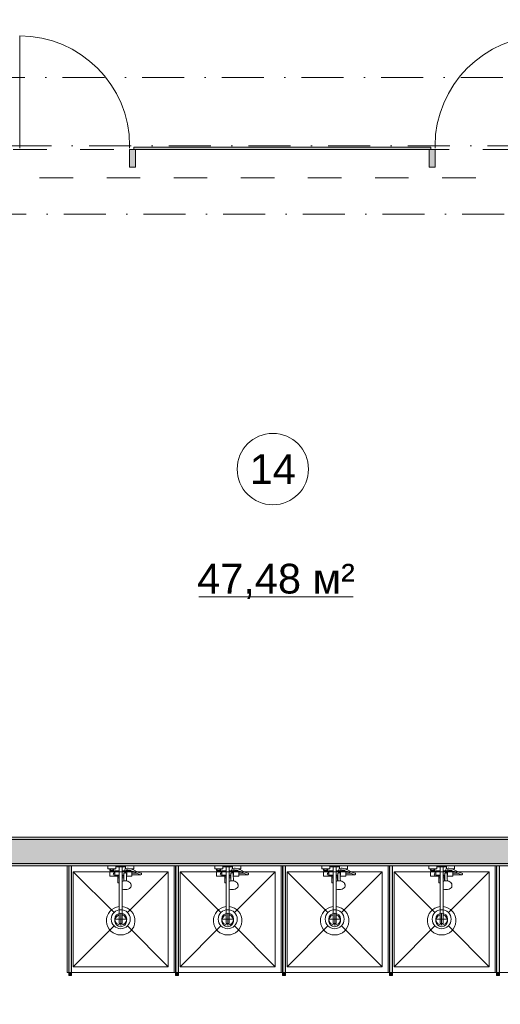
# Model space of a CAD drawing. Header units: millimetres. Extents: x -14761 to 157739, y -22400 to 107990.
# Tile 55 of 81: x 101290 to 105334, y 19774 to 28062. Entities that reach past the tile are written whole.
import ezdxf

# ---------------------------------------------------------------- set-up
doc = ezdxf.new("R2010")
doc.units = ezdxf.units.MM
doc.header["$MEASUREMENT"] = 0
doc.linetypes.add('Штриховая', pattern=[564.444447, 282.222223, -282.222223])
doc.linetypes.add('Штрихпунктирная', pattern=[670.277762, 352.777767, -176.388884, 0, -141.111112])
for name, color, linetype in [('Интерьер - Оборудование', 7, 'Continuous'), ('Интерьер - Сантехника', 7, 'Continuous'), ('Конструктив - Навесные Стены', 7, 'Continuous'), ('Конструктив - Стены Блок 200 нов', 7, 'Continuous'), ('Элемент Модели - Зона', 7, 'Continuous'), ('Элемент Модели - Оси', 7, 'Continuous')]:
    doc.layers.add(name, color=color, linetype=linetype)
doc.styles.add('СГЕНЕРИР_СТИЛЬ_1', font='txt')

msp = doc.modelspace()

# ---------------------------------------------------------------- hatches: boundary and pattern name
at = {"layer": 'Интерьер - Оборудование', "linetype": 'Continuous', "lineweight": 0, "true_color": 0x000000}
for points in [[(101726.7, 20940.1), (101702.7, 20940.1), (101702.7, 20040.1), (101726.7, 20040.1)], [(102626.7, 20940.1), (102602.7, 20940.1), (102602.7, 20040.1), (102626.7, 20040.1)], [(103526.7, 20940.1), (103502.7, 20940.1), (103502.7, 20040.1), (103526.7, 20040.1)], [(104426.7, 20940.1), (104402.7, 20940.1), (104402.7, 20040.1), (104426.7, 20040.1)], [(105326.7, 20940.1), (105302.7, 20940.1), (105302.7, 20040.1), (105326.7, 20040.1)]]:
    msp.add_hatch(color=18, dxfattribs=at).paths.add_polyline_path(points)
at = {"layer": 'Интерьер - Оборудование', "linetype": 'Continuous', "lineweight": 0, "true_color": 0x666666}
for points in [[(101727.2, 20015.1), (101727.2, 20040.1), (101702.2, 20040.1), (101702.2, 20015.1)], [(102627.2, 20015.1), (102627.2, 20040.1), (102602.2, 20040.1), (102602.2, 20015.1)], [(103527.2, 20015.1), (103527.2, 20040.1), (103502.2, 20040.1), (103502.2, 20015.1)], [(104427.2, 20015.1), (104427.2, 20040.1), (104402.2, 20040.1), (104402.2, 20015.1)], [(105327.2, 20015.1), (105327.2, 20040.1), (105302.2, 20040.1), (105302.2, 20015.1)]]:
    msp.add_hatch(color=251, dxfattribs=at).paths.add_polyline_path(points)
at = {"layer": 'Конструктив - Навесные Стены', "linetype": 'Continuous', "lineweight": 0, "true_color": 0x000000}
for points in [[(102215, 26820), (102265, 26820), (102265, 26970), (102215, 26970)], [(102250, 26990), (102250, 26970), (104750, 26970), (104750, 26990)], [(104735, 26820), (104785, 26820), (104785, 26970), (104735, 26970)]]:
    msp.add_hatch(color=18, dxfattribs=at).paths.add_polyline_path(points)
at = {"layer": 'Конструктив - Стены Блок 200 нов', "linetype": 'Continuous', "lineweight": 0, "true_color": 0x000000}
for points in [[(107680, 21180.1), (99320, 21180.1), (99320, 21160.1), (107680, 21160.1)], [(107700, 21160.1), (99320, 21160.1), (99320, 20960.1), (107700, 20960.1)], [(99320, 20940.1), (109640.2, 20940.1), (109640.2, 20960.1), (99320, 20960.1)]]:
    msp.add_hatch(color=18, dxfattribs=at).paths.add_polyline_path(points)

# ---------------------------------------------------------------- linework, layer by layer
at = {"layer": 'Интерьер - Оборудование', "color": 7, "linetype": 'Continuous', "lineweight": 15}
for p, q in [((101702.2, 20040.1), (101702.2, 20940.1)), ((101702.2, 20940.1), (101702.7, 20940.1)), ((101727.2, 20940.1), (101726.7, 20940.1)), ((101727.2, 20040.1), (101727.2, 20940.1)), ((102047.2, 20914.1), (102083.2, 20914.1)), ((102051.2, 20900.1), (102079.2, 20900.1)), ((102051.2, 20892.1), (102079.2, 20892.1)), ((102056.2, 20914.1), (102056.2, 20900.1)), ((102074.2, 20914.1), (102074.2, 20900.1)), ((102090.2, 20892.1), (102090.2, 20860.1)), ((102128.2, 20932.1), (102152.2, 20932.1)), ((102128.2, 20896.1), (102128.2, 20795.1)), ((102152.2, 20743.1), (102152.2, 20896.1)), ((102184.6, 20896.1), (102170.8, 20896.1)), ((102181.7, 20917.1), (102181.2, 20916.9)), ((102182.9, 20917.4), (102181.7, 20917.1)), ((102196.1, 20919.6), (102182.9, 20917.4)), ((102190.2, 20860.1), (102190.2, 20892.1)), ((102190.2, 20888.1), (102190.2, 20890.8)), ((102190.2, 20885), (102190.2, 20888.1)), ((102197.3, 20919.6), (102196.1, 20919.6)), ((102198.5, 20906.2), (102196.9, 20906.5)), ((102201.8, 20918.8), (102197.3, 20919.6)), ((102217.6, 20902.6), (102198.5, 20906.2)), ((102201.2, 20900.1), (102206.2, 20900.1)), ((102229.2, 20892.1), (102201.2, 20892.1)), ((102221.2, 20915.1), (102201.8, 20918.8)), ((102206.2, 20904.8), (102206.2, 20900.1)), ((102206.2, 20900.1), (102224.2, 20900.1)), ((102229.2, 20898.5), (102217.6, 20902.6)), ((102233.2, 20910.8), (102221.2, 20915.1)), ((102222.3, 20914.6), (102222.3, 20914.6)), ((102223.9, 20914.1), (102233.2, 20914.1)), ((102224.2, 20900.2), (102224.2, 20900.1)), ((102224.2, 20900.1), (102224.5, 20900.1)), ((102602.2, 20040.1), (102602.2, 20940.1)), ((102602.2, 20940.1), (102602.7, 20940.1)), ((102627.2, 20940.1), (102626.7, 20940.1)), ((102627.2, 20040.1), (102627.2, 20940.1)), ((102947.2, 20914.1), (102983.2, 20914.1)), ((102951.2, 20900.1), (102979.2, 20900.1)), ((102951.2, 20892.1), (102979.2, 20892.1)), ((102956.2, 20914.1), (102956.2, 20900.1)), ((102974.2, 20914.1), (102974.2, 20900.1)), ((102990.2, 20892.1), (102990.2, 20860.1)), ((103028.2, 20932.1), (103052.2, 20932.1)), ((103028.2, 20896.1), (103028.2, 20795.1)), ((103052.2, 20743.1), (103052.2, 20896.1)), ((103084.6, 20896.1), (103070.8, 20896.1)), ((103081.7, 20917.1), (103081.2, 20916.9)), ((103082.9, 20917.4), (103081.7, 20917.1)), ((103096.1, 20919.6), (103082.9, 20917.4)), ((103090.2, 20860.1), (103090.2, 20892.1)), ((103090.2, 20888.1), (103090.2, 20890.8)), ((103090.2, 20885), (103090.2, 20888.1)), ((103097.3, 20919.6), (103096.1, 20919.6)), ((103098.5, 20906.2), (103096.9, 20906.5)), ((103101.8, 20918.8), (103097.3, 20919.6)), ((103117.6, 20902.6), (103098.5, 20906.2)), ((103101.2, 20900.1), (103106.2, 20900.1)), ((103129.2, 20892.1), (103101.2, 20892.1)), ((103121.2, 20915.1), (103101.8, 20918.8)), ((103106.2, 20904.8), (103106.2, 20900.1)), ((103106.2, 20900.1), (103124.2, 20900.1)), ((103129.2, 20898.5), (103117.6, 20902.6)), ((103133.2, 20910.8), (103121.2, 20915.1)), ((103122.3, 20914.6), (103122.3, 20914.6)), ((103123.9, 20914.1), (103133.2, 20914.1)), ((103124.2, 20900.2), (103124.2, 20900.1)), ((103124.2, 20900.1), (103124.5, 20900.1)), ((103502.2, 20040.1), (103502.2, 20940.1)), ((103502.2, 20940.1), (103502.7, 20940.1)), ((103527.2, 20940.1), (103526.7, 20940.1)), ((103527.2, 20040.1), (103527.2, 20940.1)), ((103847.2, 20914.1), (103883.2, 20914.1)), ((103851.2, 20900.1), (103879.2, 20900.1)), ((103851.2, 20892.1), (103879.2, 20892.1)), ((103856.2, 20914.1), (103856.2, 20900.1)), ((103874.2, 20914.1), (103874.2, 20900.1)), ((103890.2, 20892.1), (103890.2, 20860.1)), ((103928.2, 20932.1), (103952.2, 20932.1)), ((103928.2, 20896.1), (103928.2, 20795.1)), ((103952.2, 20743.1), (103952.2, 20896.1)), ((103984.6, 20896.1), (103970.8, 20896.1)), ((103981.7, 20917.1), (103981.2, 20916.9)), ((103982.9, 20917.4), (103981.7, 20917.1)), ((103996.1, 20919.6), (103982.9, 20917.4)), ((103990.2, 20860.1), (103990.2, 20892.1)), ((103990.2, 20888.1), (103990.2, 20890.8)), ((103990.2, 20885), (103990.2, 20888.1)), ((103997.3, 20919.6), (103996.1, 20919.6)), ((103998.5, 20906.2), (103996.9, 20906.5)), ((104001.8, 20918.8), (103997.3, 20919.6)), ((104017.6, 20902.6), (103998.5, 20906.2)), ((104001.2, 20900.1), (104006.2, 20900.1)), ((104029.2, 20892.1), (104001.2, 20892.1)), ((104021.2, 20915.1), (104001.8, 20918.8)), ((104006.2, 20904.8), (104006.2, 20900.1)), ((104006.2, 20900.1), (104024.2, 20900.1)), ((104029.2, 20898.5), (104017.6, 20902.6)), ((104033.2, 20910.8), (104021.2, 20915.1)), ((104022.3, 20914.6), (104022.3, 20914.6)), ((104023.9, 20914.1), (104033.2, 20914.1)), ((104024.2, 20900.2), (104024.2, 20900.1)), ((104024.2, 20900.1), (104024.5, 20900.1)), ((104402.2, 20040.1), (104402.2, 20940.1)), ((104402.2, 20940.1), (104402.7, 20940.1)), ((104427.2, 20940.1), (104426.7, 20940.1)), ((104427.2, 20040.1), (104427.2, 20940.1)), ((104747.2, 20914.1), (104783.2, 20914.1)), ((104751.2, 20900.1), (104779.2, 20900.1)), ((104751.2, 20892.1), (104779.2, 20892.1)), ((104756.2, 20914.1), (104756.2, 20900.1)), ((104774.2, 20914.1), (104774.2, 20900.1)), ((104790.2, 20892.1), (104790.2, 20860.1)), ((104828.2, 20932.1), (104852.2, 20932.1)), ((104828.2, 20896.1), (104828.2, 20795.1)), ((104852.2, 20743.1), (104852.2, 20896.1)), ((104884.6, 20896.1), (104870.8, 20896.1)), ((104881.7, 20917.1), (104881.2, 20916.9)), ((104882.9, 20917.4), (104881.7, 20917.1)), ((104896.1, 20919.6), (104882.9, 20917.4)), ((104890.2, 20860.1), (104890.2, 20892.1)), ((104890.2, 20888.1), (104890.2, 20890.8)), ((104890.2, 20885), (104890.2, 20888.1)), ((104897.3, 20919.6), (104896.1, 20919.6)), ((104898.5, 20906.2), (104896.9, 20906.5)), ((104901.8, 20918.8), (104897.3, 20919.6)), ((104917.6, 20902.6), (104898.5, 20906.2)), ((104901.2, 20900.1), (104906.2, 20900.1)), ((104929.2, 20892.1), (104901.2, 20892.1)), ((104921.2, 20915.1), (104901.8, 20918.8)), ((104906.2, 20904.8), (104906.2, 20900.1)), ((104906.2, 20900.1), (104924.2, 20900.1)), ((104929.2, 20898.5), (104917.6, 20902.6)), ((104933.2, 20910.8), (104921.2, 20915.1)), ((104922.3, 20914.6), (104922.3, 20914.6)), ((104923.9, 20914.1), (104933.2, 20914.1)), ((104924.2, 20900.2), (104924.2, 20900.1)), ((104924.2, 20900.1), (104924.5, 20900.1)), ((105302.2, 20040.1), (105302.2, 20940.1)), ((105302.2, 20940.1), (105302.7, 20940.1)), ((105327.2, 20940.1), (105326.7, 20940.1)), ((105327.2, 20040.1), (105327.2, 20940.1)), ((102090.2, 20860.1), (102128.2, 20860.1)), ((102115.2, 20852.1), (102128.2, 20852.1)), ((102115.2, 20837.1), (102128.2, 20837.1)), ((102167, 20860.1), (102152.2, 20860.1)), ((102166.9, 20852.1), (102152.2, 20852.1)), ((102165.1, 20837.1), (102152.2, 20837.1)), ((102152.2, 20811.8), (102152.2, 20811.8)), ((102154.3, 20809.9), (102152.2, 20808.9)), ((102159.5, 20811.3), (102154.3, 20809.9)), ((102168, 20813.3), (102159.5, 20811.3)), ((102165.1, 20852.1), (102165.1, 20812.6)), ((102166.1, 20812.8), (102166.7, 20831)), ((102166.7, 20831), (102167.2, 20873.3)), ((102167.2, 20873.3), (102167.4, 20874.9)), ((102167.4, 20874.9), (102168.1, 20876.5)), ((102177.2, 20814), (102168, 20813.3)), ((102168.1, 20876.5), (102169.2, 20877.8)), ((102169.2, 20877.8), (102170.7, 20878.8)), ((102170.7, 20878.8), (102172.1, 20879.3)), ((102172.2, 20879.4), (102172.1, 20879.3)), ((102174.6, 20880.5), (102172.2, 20879.4)), ((102172.2, 20879.3), (102172.3, 20879.4)), ((102172.3, 20879.4), (102174.2, 20879.6)), ((102174.2, 20879.6), (102180.2, 20879.6)), ((102177.2, 20880.9), (102174.6, 20880.5)), ((102179.7, 20880.5), (102177.2, 20880.9)), ((102186.3, 20813.3), (102177.2, 20814)), ((102182.2, 20879.4), (102179.7, 20880.5)), ((102180.2, 20879.6), (102182, 20879.4)), ((102182, 20879.4), (102182.2, 20879.3)), ((102182.2, 20879.4), (102182.2, 20879.3)), ((102182.2, 20879.3), (102183.7, 20878.8)), ((102183.7, 20878.8), (102185.1, 20877.8)), ((102185.1, 20877.8), (102186.2, 20876.5)), ((102186.2, 20876.5), (102186.9, 20874.9)), ((102188.2, 20812.8), (102186.3, 20813.3)), ((102186.9, 20874.9), (102187.2, 20873.3)), ((102187.4, 20852.1), (102187.2, 20873.3)), ((102190.2, 20860.1), (102187.3, 20860.1)), ((102190.2, 20881.6), (102190.2, 20885)), ((102233.2, 20876.6), (102233.2, 20863.6)), ((102293.6, 20868.4), (102274.6, 20876.6)), ((102307.1, 20863.9), (102293.6, 20868.4)), ((102307.1, 20863.9), (102309.2, 20863.6)), ((102990.2, 20860.1), (103028.2, 20860.1)), ((103015.2, 20852.1), (103028.2, 20852.1)), ((103015.2, 20837.1), (103028.2, 20837.1)), ((103067, 20860.1), (103052.2, 20860.1)), ((103066.9, 20852.1), (103052.2, 20852.1)), ((103065.1, 20837.1), (103052.2, 20837.1)), ((103052.2, 20811.8), (103052.2, 20811.8)), ((103054.3, 20809.9), (103052.2, 20808.9)), ((103059.5, 20811.3), (103054.3, 20809.9)), ((103068, 20813.3), (103059.5, 20811.3)), ((103065.1, 20852.1), (103065.1, 20812.6)), ((103066.1, 20812.8), (103066.7, 20831)), ((103066.7, 20831), (103067.2, 20873.3)), ((103067.2, 20873.3), (103067.4, 20874.9)), ((103067.4, 20874.9), (103068.1, 20876.5)), ((103077.2, 20814), (103068, 20813.3)), ((103068.1, 20876.5), (103069.2, 20877.8)), ((103069.2, 20877.8), (103070.7, 20878.8)), ((103070.7, 20878.8), (103072.1, 20879.3)), ((103072.2, 20879.4), (103072.1, 20879.3)), ((103074.6, 20880.5), (103072.2, 20879.4)), ((103072.2, 20879.3), (103072.3, 20879.4)), ((103072.3, 20879.4), (103074.2, 20879.6)), ((103074.2, 20879.6), (103080.2, 20879.6)), ((103077.2, 20880.9), (103074.6, 20880.5)), ((103079.7, 20880.5), (103077.2, 20880.9)), ((103086.3, 20813.3), (103077.2, 20814)), ((103082.2, 20879.4), (103079.7, 20880.5)), ((103080.2, 20879.6), (103082, 20879.4)), ((103082, 20879.4), (103082.2, 20879.3)), ((103082.2, 20879.4), (103082.2, 20879.3)), ((103082.2, 20879.3), (103083.7, 20878.8)), ((103083.7, 20878.8), (103085.1, 20877.8)), ((103085.1, 20877.8), (103086.2, 20876.5)), ((103086.2, 20876.5), (103086.9, 20874.9)), ((103088.2, 20812.8), (103086.3, 20813.3)), ((103086.9, 20874.9), (103087.2, 20873.3)), ((103087.4, 20852.1), (103087.2, 20873.3)), ((103090.2, 20860.1), (103087.3, 20860.1)), ((103090.2, 20881.6), (103090.2, 20885)), ((103133.2, 20876.6), (103133.2, 20863.6)), ((103193.6, 20868.4), (103174.6, 20876.6)), ((103207.1, 20863.9), (103193.6, 20868.4)), ((103207.1, 20863.9), (103209.2, 20863.6)), ((103890.2, 20860.1), (103928.2, 20860.1)), ((103915.2, 20852.1), (103928.2, 20852.1)), ((103915.2, 20837.1), (103928.2, 20837.1)), ((103967, 20860.1), (103952.2, 20860.1)), ((103966.9, 20852.1), (103952.2, 20852.1)), ((103965.1, 20837.1), (103952.2, 20837.1)), ((103952.2, 20811.8), (103952.2, 20811.8)), ((103954.3, 20809.9), (103952.2, 20808.9)), ((103959.5, 20811.3), (103954.3, 20809.9)), ((103968, 20813.3), (103959.5, 20811.3)), ((103965.1, 20852.1), (103965.1, 20812.6)), ((103966.1, 20812.8), (103966.7, 20831)), ((103966.7, 20831), (103967.2, 20873.3)), ((103967.2, 20873.3), (103967.4, 20874.9)), ((103967.4, 20874.9), (103968.1, 20876.5)), ((103977.2, 20814), (103968, 20813.3)), ((103968.1, 20876.5), (103969.2, 20877.8)), ((103969.2, 20877.8), (103970.7, 20878.8)), ((103970.7, 20878.8), (103972.1, 20879.3)), ((103972.2, 20879.4), (103972.1, 20879.3)), ((103974.6, 20880.5), (103972.2, 20879.4)), ((103972.2, 20879.3), (103972.3, 20879.4)), ((103972.3, 20879.4), (103974.2, 20879.6)), ((103974.2, 20879.6), (103980.2, 20879.6)), ((103977.2, 20880.9), (103974.6, 20880.5)), ((103979.7, 20880.5), (103977.2, 20880.9)), ((103986.3, 20813.3), (103977.2, 20814)), ((103982.2, 20879.4), (103979.7, 20880.5)), ((103980.2, 20879.6), (103982, 20879.4)), ((103982, 20879.4), (103982.2, 20879.3)), ((103982.2, 20879.4), (103982.2, 20879.3)), ((103982.2, 20879.3), (103983.7, 20878.8)), ((103983.7, 20878.8), (103985.1, 20877.8)), ((103985.1, 20877.8), (103986.2, 20876.5)), ((103986.2, 20876.5), (103986.9, 20874.9)), ((103988.2, 20812.8), (103986.3, 20813.3)), ((103986.9, 20874.9), (103987.2, 20873.3)), ((103987.4, 20852.1), (103987.2, 20873.3)), ((103990.2, 20860.1), (103987.3, 20860.1)), ((103990.2, 20881.6), (103990.2, 20885)), ((104033.2, 20876.6), (104033.2, 20863.6)), ((104093.6, 20868.4), (104074.6, 20876.6)), ((104107.1, 20863.9), (104093.6, 20868.4)), ((104107.1, 20863.9), (104109.2, 20863.6)), ((104790.2, 20860.1), (104828.2, 20860.1)), ((104815.2, 20852.1), (104828.2, 20852.1)), ((104815.2, 20837.1), (104828.2, 20837.1)), ((104867, 20860.1), (104852.2, 20860.1)), ((104866.9, 20852.1), (104852.2, 20852.1)), ((104865.1, 20837.1), (104852.2, 20837.1)), ((104852.2, 20811.8), (104852.2, 20811.8)), ((104854.3, 20809.9), (104852.2, 20808.9)), ((104859.5, 20811.3), (104854.3, 20809.9)), ((104868, 20813.3), (104859.5, 20811.3)), ((104865.1, 20852.1), (104865.1, 20812.6)), ((104866.1, 20812.8), (104866.7, 20831)), ((104866.7, 20831), (104867.2, 20873.3)), ((104867.2, 20873.3), (104867.4, 20874.9)), ((104867.4, 20874.9), (104868.1, 20876.5)), ((104877.2, 20814), (104868, 20813.3)), ((104868.1, 20876.5), (104869.2, 20877.8)), ((104869.2, 20877.8), (104870.7, 20878.8)), ((104870.7, 20878.8), (104872.1, 20879.3)), ((104872.2, 20879.4), (104872.1, 20879.3)), ((104874.6, 20880.5), (104872.2, 20879.4)), ((104872.2, 20879.3), (104872.3, 20879.4)), ((104872.3, 20879.4), (104874.2, 20879.6)), ((104874.2, 20879.6), (104880.2, 20879.6)), ((104877.2, 20880.9), (104874.6, 20880.5)), ((104879.7, 20880.5), (104877.2, 20880.9)), ((104886.3, 20813.3), (104877.2, 20814)), ((104882.2, 20879.4), (104879.7, 20880.5)), ((104880.2, 20879.6), (104882, 20879.4)), ((104882, 20879.4), (104882.2, 20879.3)), ((104882.2, 20879.4), (104882.2, 20879.3)), ((104882.2, 20879.3), (104883.7, 20878.8)), ((104883.7, 20878.8), (104885.1, 20877.8)), ((104885.1, 20877.8), (104886.2, 20876.5)), ((104886.2, 20876.5), (104886.9, 20874.9)), ((104888.2, 20812.8), (104886.3, 20813.3)), ((104886.9, 20874.9), (104887.2, 20873.3)), ((104887.4, 20852.1), (104887.2, 20873.3)), ((104890.2, 20860.1), (104887.3, 20860.1)), ((104890.2, 20881.6), (104890.2, 20885)), ((104933.2, 20876.6), (104933.2, 20863.6)), ((104993.6, 20868.4), (104974.6, 20876.6)), ((105007.1, 20863.9), (104993.6, 20868.4)), ((105007.1, 20863.9), (105009.2, 20863.6)), ((102152.2, 20797.7), (102152.2, 20797.8)), ((103052.2, 20797.7), (103052.2, 20797.8)), ((103952.2, 20797.7), (103952.2, 20797.8)), ((104852.2, 20797.7), (104852.2, 20797.8)), ((102128.2, 20596.5), (102128.2, 20455.1)), ((102152.2, 20596.5), (102152.2, 20455.1)), ((103028.2, 20596.5), (103028.2, 20455.1)), ((103052.2, 20596.5), (103052.2, 20455.1)), ((103928.2, 20596.5), (103928.2, 20455.1)), ((103952.2, 20596.5), (103952.2, 20455.1)), ((104828.2, 20596.5), (104828.2, 20455.1)), ((104852.2, 20596.5), (104852.2, 20455.1)), ((102128.2, 20455.1), (102152.2, 20455.1)), ((103028.2, 20455.1), (103052.2, 20455.1)), ((103928.2, 20455.1), (103952.2, 20455.1)), ((104828.2, 20455.1), (104852.2, 20455.1)), ((101702.7, 20040.1), (101702.2, 20040.1)), ((101726.7, 20040.1), (101727.2, 20040.1)), ((102602.7, 20040.1), (102602.2, 20040.1)), ((102626.7, 20040.1), (102627.2, 20040.1)), ((103502.7, 20040.1), (103502.2, 20040.1)), ((103526.7, 20040.1), (103527.2, 20040.1)), ((104402.7, 20040.1), (104402.2, 20040.1)), ((104426.7, 20040.1), (104427.2, 20040.1)), ((105302.7, 20040.1), (105302.2, 20040.1)), ((105326.7, 20040.1), (105327.2, 20040.1))]:
    msp.add_line(p, q, dxfattribs=at)
at = {"layer": 'Интерьер - Оборудование', "color": 7, "linetype": 'Continuous', "lineweight": 15, "flags": 128}
for points in [[(101726.7, 20940.1), (101702.7, 20940.1), (101702.7, 20040.1), (101726.7, 20040.1)], [(102190.2, 20896.1), (102184.6, 20896.1), (102188.3, 20905.1), (102196.9, 20906.5), (102197.2, 20906.5), (102197.2, 20900.1), (102201.2, 20900.1), (102201.2, 20892.1), (102190.2, 20892.1)], [(102229.2, 20892.1), (102229.2, 20898.5), (102247.1, 20892.1), (102273.2, 20877.2), (102274.6, 20876.6), (102233.2, 20876.6), (102233.2, 20892.1)], [(102626.7, 20940.1), (102602.7, 20940.1), (102602.7, 20040.1), (102626.7, 20040.1)], [(103090.2, 20896.1), (103084.6, 20896.1), (103088.3, 20905.1), (103096.9, 20906.5), (103097.2, 20906.5), (103097.2, 20900.1), (103101.2, 20900.1), (103101.2, 20892.1), (103090.2, 20892.1)], [(103129.2, 20892.1), (103129.2, 20898.5), (103147.1, 20892.1), (103173.2, 20877.2), (103174.6, 20876.6), (103133.2, 20876.6), (103133.2, 20892.1)], [(103526.7, 20940.1), (103502.7, 20940.1), (103502.7, 20040.1), (103526.7, 20040.1)], [(103990.2, 20896.1), (103984.6, 20896.1), (103988.3, 20905.1), (103996.9, 20906.5), (103997.2, 20906.5), (103997.2, 20900.1), (104001.2, 20900.1), (104001.2, 20892.1), (103990.2, 20892.1)], [(104029.2, 20892.1), (104029.2, 20898.5), (104047.1, 20892.1), (104073.2, 20877.2), (104074.6, 20876.6), (104033.2, 20876.6), (104033.2, 20892.1)], [(104426.7, 20940.1), (104402.7, 20940.1), (104402.7, 20040.1), (104426.7, 20040.1)], [(104890.2, 20896.1), (104884.6, 20896.1), (104888.3, 20905.1), (104896.9, 20906.5), (104897.2, 20906.5), (104897.2, 20900.1), (104901.2, 20900.1), (104901.2, 20892.1), (104890.2, 20892.1)], [(104929.2, 20892.1), (104929.2, 20898.5), (104947.1, 20892.1), (104973.2, 20877.2), (104974.6, 20876.6), (104933.2, 20876.6), (104933.2, 20892.1)], [(105326.7, 20940.1), (105302.7, 20940.1), (105302.7, 20040.1), (105326.7, 20040.1)], [(101727.2, 20015.1), (101727.2, 20040.1), (101702.2, 20040.1), (101702.2, 20015.1)], [(102627.2, 20015.1), (102627.2, 20040.1), (102602.2, 20040.1), (102602.2, 20015.1)], [(103527.2, 20015.1), (103527.2, 20040.1), (103502.2, 20040.1), (103502.2, 20015.1)], [(104427.2, 20015.1), (104427.2, 20040.1), (104402.2, 20040.1), (104402.2, 20015.1)], [(105327.2, 20015.1), (105327.2, 20040.1), (105302.2, 20040.1), (105302.2, 20015.1)]]:
    msp.add_lwpolyline(points, close=True, dxfattribs=at)
for points in [[(102128.2, 20596.5, 19.949874), (102152.2, 20596.5), (102152.2, 20743.1), (102164.2, 20740.2), (102177.2, 20739.2), (102190.1, 20740.2), (102202.2, 20743.1), (102212.5, 20747.6), (102220.5, 20753.6), (102225.4, 20760.5), (102227.2, 20767.9), (102227.2, 20778.6), (102226.6, 20781.7), (102225, 20789.1), (102223.5, 20791.8), (102218.7, 20798.5), (102216.6, 20800.3), (102209.4, 20805.7), (102200, 20809.9), (102194.8, 20811.3), (102188.2, 20812.8), (102187.7, 20831), (102187.4, 20852.1), (102233.2, 20852.1), (102233.2, 20863.6), (102309.2, 20863.6, 0.853753), (102311.2, 20876.3), (102298.3, 20880.5), (102279.1, 20888.8), (102252.4, 20904), (102233.2, 20910.8), (102233.2, 20914.1), (102249.2, 20914.1), (102249.2, 20940.1), (102181.2, 20940.1), (102181.2, 20916.9), (102180.5, 20916.6), (102179.5, 20915.9), (102178.6, 20915), (102178, 20913.9), (102170.6, 20896.1), (102152.2, 20896.1), (102152.2, 20932.1), (102180.2, 20932.1), (102180.2, 20940.1), (102100.2, 20940.1), (102100.2, 20932.1), (102128.2, 20932.1), (102128.2, 20896.1), (102090.2, 20896.1), (102090.2, 20892.1), (102079.2, 20892.1), (102079.2, 20900.1), (102083.2, 20900.1), (102083.2, 20914.1), (102099.2, 20914.1), (102099.2, 20940.1), (102031.2, 20940.1), (102031.2, 20914.1), (102047.2, 20914.1), (102047.2, 20900.1), (102051.2, 20900.1), (102051.2, 20892.1), (102047.2, 20892.1), (102047.2, 20852.1), (102115.2, 20852.1), (102115.2, 20795.1), (102115.8, 20795.1), (102117.3, 20795.1), (102119.8, 20795.1), (102123.1, 20795.1), (102127, 20795.1), (102128.2, 20795.1)], [(103028.2, 20596.5, 19.949874), (103052.2, 20596.5), (103052.2, 20743.1), (103064.2, 20740.2), (103077.2, 20739.2), (103090.1, 20740.2), (103102.2, 20743.1), (103112.5, 20747.6), (103120.5, 20753.6), (103125.4, 20760.5), (103127.2, 20767.9), (103127.2, 20778.6), (103126.6, 20781.7), (103125, 20789.1), (103123.5, 20791.8), (103118.7, 20798.5), (103116.6, 20800.3), (103109.4, 20805.7), (103100, 20809.9), (103094.8, 20811.3), (103088.2, 20812.8), (103087.7, 20831), (103087.4, 20852.1), (103133.2, 20852.1), (103133.2, 20863.6), (103209.2, 20863.6, 0.853753), (103211.2, 20876.3), (103198.3, 20880.5), (103179.1, 20888.8), (103152.4, 20904), (103133.2, 20910.8), (103133.2, 20914.1), (103149.2, 20914.1), (103149.2, 20940.1), (103081.2, 20940.1), (103081.2, 20916.9), (103080.5, 20916.6), (103079.5, 20915.9), (103078.6, 20915), (103078, 20913.9), (103070.6, 20896.1), (103052.2, 20896.1), (103052.2, 20932.1), (103080.2, 20932.1), (103080.2, 20940.1), (103000.2, 20940.1), (103000.2, 20932.1), (103028.2, 20932.1), (103028.2, 20896.1), (102990.2, 20896.1), (102990.2, 20892.1), (102979.2, 20892.1), (102979.2, 20900.1), (102983.2, 20900.1), (102983.2, 20914.1), (102999.2, 20914.1), (102999.2, 20940.1), (102931.2, 20940.1), (102931.2, 20914.1), (102947.2, 20914.1), (102947.2, 20900.1), (102951.2, 20900.1), (102951.2, 20892.1), (102947.2, 20892.1), (102947.2, 20852.1), (103015.2, 20852.1), (103015.2, 20795.1), (103015.8, 20795.1), (103017.3, 20795.1), (103019.8, 20795.1), (103023.1, 20795.1), (103027, 20795.1), (103028.2, 20795.1)], [(103928.2, 20596.5, 19.949874), (103952.2, 20596.5), (103952.2, 20743.1), (103964.2, 20740.2), (103977.2, 20739.2), (103990.1, 20740.2), (104002.2, 20743.1), (104012.5, 20747.6), (104020.5, 20753.6), (104025.4, 20760.5), (104027.2, 20767.9), (104027.2, 20778.6), (104026.6, 20781.7), (104025, 20789.1), (104023.5, 20791.8), (104018.7, 20798.5), (104016.6, 20800.3), (104009.4, 20805.7), (104000, 20809.9), (103994.8, 20811.3), (103988.2, 20812.8), (103987.7, 20831), (103987.4, 20852.1), (104033.2, 20852.1), (104033.2, 20863.6), (104109.2, 20863.6, 0.853753), (104111.2, 20876.3), (104098.3, 20880.5), (104079.1, 20888.8), (104052.4, 20904), (104033.2, 20910.8), (104033.2, 20914.1), (104049.2, 20914.1), (104049.2, 20940.1), (103981.2, 20940.1), (103981.2, 20916.9), (103980.5, 20916.6), (103979.5, 20915.9), (103978.6, 20915), (103978, 20913.9), (103970.6, 20896.1), (103952.2, 20896.1), (103952.2, 20932.1), (103980.2, 20932.1), (103980.2, 20940.1), (103900.2, 20940.1), (103900.2, 20932.1), (103928.2, 20932.1), (103928.2, 20896.1), (103890.2, 20896.1), (103890.2, 20892.1), (103879.2, 20892.1), (103879.2, 20900.1), (103883.2, 20900.1), (103883.2, 20914.1), (103899.2, 20914.1), (103899.2, 20940.1), (103831.2, 20940.1), (103831.2, 20914.1), (103847.2, 20914.1), (103847.2, 20900.1), (103851.2, 20900.1), (103851.2, 20892.1), (103847.2, 20892.1), (103847.2, 20852.1), (103915.2, 20852.1), (103915.2, 20795.1), (103915.8, 20795.1), (103917.3, 20795.1), (103919.8, 20795.1), (103923.1, 20795.1), (103927, 20795.1), (103928.2, 20795.1)], [(104828.2, 20596.5, 19.949874), (104852.2, 20596.5), (104852.2, 20743.1), (104864.2, 20740.2), (104877.2, 20739.2), (104890.1, 20740.2), (104902.2, 20743.1), (104912.5, 20747.6), (104920.5, 20753.6), (104925.4, 20760.5), (104927.2, 20767.9), (104927.2, 20778.6), (104926.6, 20781.7), (104925, 20789.1), (104923.5, 20791.8), (104918.7, 20798.5), (104916.6, 20800.3), (104909.4, 20805.7), (104900, 20809.9), (104894.8, 20811.3), (104888.2, 20812.8), (104887.7, 20831), (104887.4, 20852.1), (104933.2, 20852.1), (104933.2, 20863.6), (105009.2, 20863.6, 0.853753), (105011.2, 20876.3), (104998.3, 20880.5), (104979.1, 20888.8), (104952.4, 20904), (104933.2, 20910.8), (104933.2, 20914.1), (104949.2, 20914.1), (104949.2, 20940.1), (104881.2, 20940.1), (104881.2, 20916.9), (104880.5, 20916.6), (104879.5, 20915.9), (104878.6, 20915), (104878, 20913.9), (104870.6, 20896.1), (104852.2, 20896.1), (104852.2, 20932.1), (104880.2, 20932.1), (104880.2, 20940.1), (104800.2, 20940.1), (104800.2, 20932.1), (104828.2, 20932.1), (104828.2, 20896.1), (104790.2, 20896.1), (104790.2, 20892.1), (104779.2, 20892.1), (104779.2, 20900.1), (104783.2, 20900.1), (104783.2, 20914.1), (104799.2, 20914.1), (104799.2, 20940.1), (104731.2, 20940.1), (104731.2, 20914.1), (104747.2, 20914.1), (104747.2, 20900.1), (104751.2, 20900.1), (104751.2, 20892.1), (104747.2, 20892.1), (104747.2, 20852.1), (104815.2, 20852.1), (104815.2, 20795.1), (104815.8, 20795.1), (104817.3, 20795.1), (104819.8, 20795.1), (104823.1, 20795.1), (104827, 20795.1), (104828.2, 20795.1)]]:
    msp.add_lwpolyline(points, format="xyb", close=True, dxfattribs=at)
at = {"layer": 'Интерьер - Оборудование', "color": 7, "linetype": 'Continuous', "lineweight": 15}
for centre, radius, start, end in [((102085.7, 20870.1), 9, 60, 300), ((102985.7, 20870.1), 9, 60, 300), ((103885.7, 20870.1), 9, 60, 300), ((104785.7, 20870.1), 9, 60, 300), ((102140.2, 20477.1), 50, 103.88654, 76.11346), ((103040.2, 20477.1), 50, 103.88654, 76.11346), ((103940.2, 20477.1), 50, 103.88654, 76.11346), ((104840.2, 20477.1), 50, 103.88654, 76.11346)]:
    msp.add_arc(centre, radius, start, end, dxfattribs=at)
at = {"layer": 'Интерьер - Сантехника', "color": 7, "linetype": 'Continuous', "lineweight": 15}
for p, q in [((101740.2, 20890.1), (101740.2, 20090.1)), ((102540.2, 20890.1), (101740.2, 20890.1)), ((101740.2, 20890.1), (102083.6, 20546.7)), ((102540.2, 20890.1), (102196.7, 20546.7)), ((102540.2, 20090.1), (102540.2, 20890.1)), ((102640.2, 20890.1), (102640.2, 20090.1)), ((103440.2, 20890.1), (102640.2, 20890.1)), ((102640.2, 20890.1), (102983.6, 20546.7)), ((103440.2, 20890.1), (103096.7, 20546.7)), ((103440.2, 20090.1), (103440.2, 20890.1)), ((103540.2, 20890.1), (103540.2, 20090.1)), ((104340.2, 20890.1), (103540.2, 20890.1)), ((103540.2, 20890.1), (103883.6, 20546.7)), ((104340.2, 20890.1), (103996.7, 20546.7)), ((104340.2, 20090.1), (104340.2, 20890.1)), ((104440.2, 20890.1), (104440.2, 20090.1)), ((105240.2, 20890.1), (104440.2, 20890.1)), ((104440.2, 20890.1), (104783.6, 20546.7)), ((105240.2, 20890.1), (104896.7, 20546.7)), ((105240.2, 20090.1), (105240.2, 20890.1)), ((102090.2, 20490.1), (102190.2, 20490.1)), ((102140.2, 20440.1), (102140.2, 20540.1)), ((102990.2, 20490.1), (103090.2, 20490.1)), ((103040.2, 20440.1), (103040.2, 20540.1)), ((103890.2, 20490.1), (103990.2, 20490.1)), ((103940.2, 20440.1), (103940.2, 20540.1)), ((104790.2, 20490.1), (104890.2, 20490.1)), ((104840.2, 20440.1), (104840.2, 20540.1)), ((101740.2, 20090.1), (102083.6, 20433.5)), ((102540.2, 20090.1), (102196.7, 20433.5)), ((102640.2, 20090.1), (102983.6, 20433.5)), ((103440.2, 20090.1), (103096.7, 20433.5)), ((103540.2, 20090.1), (103883.6, 20433.5)), ((104340.2, 20090.1), (103996.7, 20433.5)), ((104440.2, 20090.1), (104783.6, 20433.5)), ((105240.2, 20090.1), (104896.7, 20433.5)), ((101740.2, 20090.1), (102540.2, 20090.1)), ((102640.2, 20090.1), (103440.2, 20090.1)), ((103540.2, 20090.1), (104340.2, 20090.1)), ((104440.2, 20090.1), (105240.2, 20090.1))]:
    msp.add_line(p, q, dxfattribs=at)
at = {"layer": 'Интерьер - Сантехника', "color": 7, "linetype": 'Continuous', "lineweight": 15, "flags": 128}
for points in [[(101690.2, 20040.1), (102590.2, 20040.1), (102590.2, 20940.1), (101690.2, 20940.1)], [(102590.2, 20040.1), (103490.2, 20040.1), (103490.2, 20940.1), (102590.2, 20940.1)], [(103490.2, 20040.1), (104390.2, 20040.1), (104390.2, 20940.1), (103490.2, 20940.1)], [(104390.2, 20040.1), (105290.2, 20040.1), (105290.2, 20940.1), (104390.2, 20940.1)], [(105290.2, 20040.1), (106190.2, 20040.1), (106190.2, 20940.1), (105290.2, 20940.1)]]:
    msp.add_lwpolyline(points, close=True, dxfattribs=at)
at = {"layer": 'Интерьер - Сантехника', "color": 7, "linetype": 'Continuous', "lineweight": 15}
for centre, radius in [((102140.2, 20490.1), 80), ((103040.2, 20490.1), 80), ((103940.2, 20490.1), 80), ((104840.2, 20490.1), 80), ((102140.2, 20490.1), 50), ((103040.2, 20490.1), 50), ((103940.2, 20490.1), 50), ((104840.2, 20490.1), 50)]:
    msp.add_circle(centre, radius, dxfattribs=at)
at = {"layer": 'Конструктив - Навесные Стены', "color": 7, "linetype": 'Continuous', "lineweight": 15}
for p, q in [((101290, 27000), (101290, 27925)), ((101290, 27000), (101290, 26980)), ((101290, 26980), (101290, 27000)), ((102215, 27000), (102215, 26980)), ((102215, 26980), (102215, 27000)), ((102215, 26970), (102215, 26820)), ((102265, 26970), (102215, 26970)), ((102265, 26970), (102265, 26820)), ((104735, 26970), (104735, 26820)), ((104785, 26970), (104735, 26970)), ((104785, 27000), (104785, 26980)), ((104785, 26980), (104785, 27000)), ((104785, 26970), (104785, 26820)), ((102265, 26820), (102215, 26820)), ((104785, 26820), (104735, 26820))]:
    msp.add_line(p, q, dxfattribs=at)
at = {"layer": 'Конструктив - Навесные Стены', "color": 7, "linetype": 'Continuous', "lineweight": 15, "flags": 128}
msp.add_lwpolyline([(102250, 26990), (102250, 26970), (104750, 26970), (104750, 26990)], close=True, dxfattribs=at)
at = {"layer": 'Конструктив - Навесные Стены', "color": 7, "linetype": 'Continuous', "lineweight": 15}
for centre, start, end in [((101290, 27000), 0, 90), ((105710, 27000), 90, 180)]:
    msp.add_arc(centre, 925, start, end, dxfattribs=at)
at = {"layer": 'Конструктив - Стены Блок 200 нов', "color": 251, "linetype": 'Continuous', "lineweight": 20, "true_color": 0x575757}
for p, q in [((107700, 21160.1), (99320, 21160.1)), ((99320, 20960.1), (107700, 20960.1))]:
    msp.add_line(p, q, dxfattribs=at)
at = {"layer": 'Конструктив - Стены Блок 200 нов', "color": 251, "linetype": 'Continuous', "lineweight": 20, "true_color": 0x575757, "flags": 128}
for points in [[(107680, 21180.1), (99320, 21180.1)], [(99320, 20940.1), (109640.2, 20940.1)]]:
    msp.add_lwpolyline(points, dxfattribs=at)
at = {"layer": 'Элемент Модели - Зона', "color": 7, "linetype": 'Continuous', "lineweight": 15}
msp.add_line((102796.5, 23204), (104097, 23204), dxfattribs=at)
at = {"layer": 'Элемент Модели - Зона', "color": 7, "linetype": 'Штриховая', "lineweight": 15, "flags": 128}
for points in [[(36150, 44957.4), (36110, 44957.4), (36110, 36320), (41880.3, 36320), (41880.3, 39141.6), (45142.5, 42405.1), (45156.7, 42391), (45156.7, 42420), (63300, 42420), (63300, 42400), (77399.7, 42400), (77399.7, 42420), (114081.4, 42420), (117316.7, 39176.5), (117320.1, 38841.9), (117320.1, 36305), (117360, 36305), (117360, 34300), (117120, 34300), (117120, 35700), (116700, 35700), (116700, 36100), (108300, 36100), (108300, 35700), (107700, 35700), (107700, 36100), (99320, 36100), (99320, 26970), (107700, 26970), (107700, 27650), (108300, 27650), (108300, 26460), (112380, 26460), (112380, 27370), (112500, 27370), (112500, 21180.1), (117120, 21180.1), (117120, 26250), (116650, 26250), (116650, 27750), (117120, 27750), (117120, 32800), (117360, 32800), (117360, 20150.1), (117120, 20150.1), (117120, 20940.1), (99320, 20940.1), (99320, 14650.1), (117120, 14650.1), (117120, 17700.1), (116700.1, 17700.1), (116700.1, 18325.6), (117120, 18325.6), (117120, 18650.1), (117360, 18650.1), (117360, 18320.1), (120850, 18320.1), (120850, 37205.1), (120238.9, 37205.1), (120238.9, 45000), (125700, 45000), (125700, 45300), (126300, 45300), (126300, 45000), (141025, 45000), (141025, 45100), (140125, 45100), (140125, 47500), (132700, 47500), (132700, 53680), (130530, 53680), (130530, 54300), (129182.9, 54300), (126300, 54300), (126300, 53700), (125700, 53700), (125700, 54212.5), (124799.8, 54212.5), (117300, 54212.5), (117300, 53700), (116700, 53700), (116700, 54212.5), (108300, 54212.5), (108300, 53700), (107700, 53700), (107700, 54212.5), (99300, 54212.5), (99300, 53700), (98700, 53700), (98700, 54212.5), (90650, 54212.5), (90650, 53700), (90050, 53700), (89950, 53700), (89950, 48632.8), (77450.1, 48632.8), (77450.1, 53800), (77450.1, 61690), (77460.1, 61690), (77460.1, 67850), (74720, 67850), (74720, 59730), (73964.5, 59730), (73964.5, 54212), (72300.1, 54212), (72300.1, 53700), (71700.1, 53700), (71700.1, 54212), (63300, 54212), (63300, 53700), (62700, 53700), (62700, 54212), (61025, 54212), (61025, 46500), (61025, 45000), (54300, 45000), (54300, 44700), (53700, 44700), (53700, 45000), (45300, 45000), (45300, 44700), (44700, 44700), (44700, 45000), (36750, 45000), (36750, 44700), (36150, 44700)], [(99320, 26730), (99320, 21180.1), (107680, 21180.1), (107680, 26730)]]:
    msp.add_lwpolyline(points, close=True, dxfattribs=at)
at = {"layer": 'Элемент Модели - Зона', "color": 7, "linetype": 'Continuous', "lineweight": 15, "flags": 128}
msp.add_lwpolyline([(103719.9, 24278.9, 1), (103119.9, 24278.9, 1)], format="xyb", close=True, dxfattribs=at)
at = {"layer": 'Элемент Модели - Оси', "color": 7, "linetype": 'Штрихпунктирная', "lineweight": 15}
for p, q in [((-12314.1, 27575), (155203.5, 27575)), ((-12760.6, 27000), (155650, 27000)), ((-12302.2, 26425), (155191.7, 26425))]:
    msp.add_line(p, q, dxfattribs=at)

# ---------------------------------------------------------------- texts
at = {"layer": 'Элемент Модели - Зона', "color": 7, "lineweight": 15, "char_height": 250, "attachment_point": 5, "style": 'СГЕНЕРИР_СТИЛЬ_1'}
for s, insert in [('\\A1;{\\pqc;\\fArial|b0|i0|c204|p38;14}', (103419.9, 24278.9)), ('\\A1;{\\pqc;\\fArial|b0|i0|c204|p38;47,48 м²}', (103446.8, 23333.3))]:
    msp.add_mtext(s, dxfattribs=dict(at, insert=insert))

doc.saveas('drawing.dxf')
